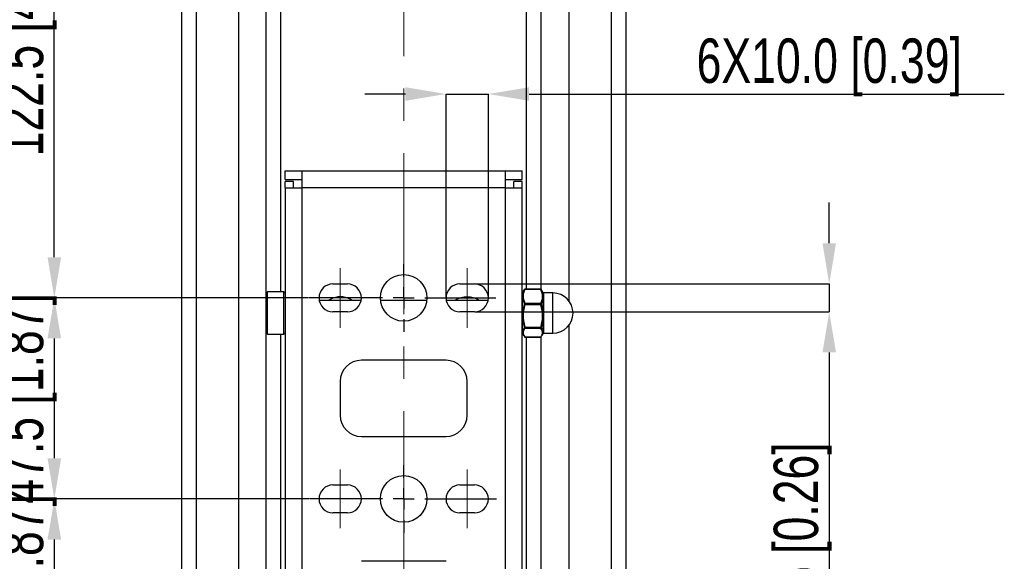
# Model space of a CAD drawing. Header units: millimetres. Extents: x 0 to 1262, y 0 to 420.
# Tile 47 of 99: x 707 to 784, y 184 to 227. Entities that reach past the tile are written whole.
import ezdxf

# ---------------------------------------------------------------- set-up
doc = ezdxf.new("R2010")
doc.units = ezdxf.units.MM
doc.header["$PDSIZE"] = -1
doc.linetypes.add('CENTERX2', pattern=[20.32, 12.7, -2.54, 2.54, -2.54])
doc.layers.add('SLD-0', color=7, linetype='Continuous')
doc.styles.add('SLDTEXTSTYLE0', font='TXT', dxfattribs={"width": 0.75})
doc.dimstyles.new('SLDDIMSTYLE1', dxfattribs={"dimtxt": 3.5, "dimasz": 3.2, "dimexe": 0, "dimexo": 0.0625, "dimgap": 0.875, "dimtad": 1, "dimdec": 1, "dimlfac": 3, "dimrnd": 1e-09, "dimzin": 12, "dimdsep": 46, "dimtxsty": 'SLDTEXTSTYLE0', "dimsah": 1, "dimcen": 0.09, "dimadec": 0, "dimazin": 3, "dimtfac": 1, "dimtdec": 1, "dimtmove": 0, "dimatfit": 0, "dimfxl": 1, "dimfrac": 2, "dimtolj": 1, "dimtzin": 12, "dimarcsym": 0})
doc.dimstyles.new('SLDDIMSTYLE2', dxfattribs={"dimtxt": 3.5, "dimasz": 3.2, "dimexe": 0, "dimexo": 0.0625, "dimgap": 0.875, "dimtad": 1, "dimdec": 1, "dimlfac": 3, "dimrnd": 1e-09, "dimzin": 12, "dimdsep": 46, "dimtxsty": 'SLDTEXTSTYLE0', "dimsah": 1, "dimcen": 0.09, "dimadec": 0, "dimazin": 3, "dimtfac": 1, "dimtdec": 1, "dimtofl": 0, "dimtmove": 0, "dimatfit": 3, "dimfxl": 1, "dimfrac": 2, "dimtolj": 1, "dimtzin": 12, "dimarcsym": 0})
doc.dimstyles.new('SLDDIMSTYLE7', dxfattribs={"dimtxt": 3.5, "dimasz": 3.2, "dimexe": 0, "dimexo": 0.0625, "dimgap": 0.875, "dimtad": 1, "dimdec": 1, "dimlfac": 3, "dimrnd": 1e-09, "dimzin": 4, "dimdsep": 46, "dimtxsty": 'SLDTEXTSTYLE0', "dimsah": 1, "dimcen": 0.09, "dimadec": 0, "dimazin": 1, "dimtfac": 1, "dimtdec": 1, "dimtmove": 0, "dimatfit": 0, "dimfxl": 1, "dimfrac": 2, "dimtolj": 1, "dimtzin": 12, "dimarcsym": 0})

# ---------------------------------------------------------------- blocks, each defined once
blk = doc.blocks.new('*D103')
at = {"layer": 'Defpoints', "color": 0, "transparency": 16777216}
for p in [(709.408, 245.8), (714.248, 245.8), (729.478, 204.967)]:
    blk.add_point(p, dxfattribs=at)
at = {"layer": 'SLD-0', "color": 0, "lineweight": -2, "transparency": 16777216}
for p, q in [((714.185, 245.8), (709.408, 245.8)), ((709.408, 208.167), (709.408, 242.6)), ((729.415, 204.967), (709.408, 204.967))]:
    blk.add_line(p, q, dxfattribs=at)
at = {"layer": 'SLD-0', "color": 0, "transparency": 16777216}
for points in [[(708.874, 242.6), (709.941, 242.6), (709.408, 245.8)], [(708.874, 208.167), (709.941, 208.167), (709.408, 204.967)]]:
    blk.add_solid(points, dxfattribs=at)
at = {"layer": 'SLD-0', "color": 0, "transparency": 16777216, "insert": (705.033, 225.384), "char_height": 3.5, "attachment_point": 2, "rotation": 90, "style": 'SLDTEXTSTYLE0'}
blk.add_mtext('\\A1;122.5 [4.82]', dxfattribs=at)
blk = doc.blocks.new('*D104')
at = {"layer": 'Defpoints', "color": 0, "transparency": 16777216}
for p in [(729.478, 204.967), (709.408, 189.134), (729.55, 189.134)]:
    blk.add_point(p, dxfattribs=at)
at = {"layer": 'SLD-0', "color": 0, "lineweight": -2, "transparency": 16777216}
for p, q in [((729.415, 204.967), (709.408, 204.967)), ((709.408, 201.767), (709.408, 192.334)), ((729.488, 189.134), (709.408, 189.134))]:
    blk.add_line(p, q, dxfattribs=at)
at = {"layer": 'SLD-0', "color": 0, "transparency": 16777216}
for points in [[(708.874, 201.767), (709.941, 201.767), (709.408, 204.967)], [(708.874, 192.334), (709.941, 192.334), (709.408, 189.134)]]:
    blk.add_solid(points, dxfattribs=at)
at = {"layer": 'SLD-0', "color": 0, "transparency": 16777216, "insert": (705.033, 197.05), "char_height": 3.5, "attachment_point": 2, "rotation": 90, "style": 'SLDTEXTSTYLE0'}
blk.add_mtext('\\A1;47.5 [1.87]', dxfattribs=at)
blk = doc.blocks.new('*D105')
at = {"layer": 'Defpoints', "color": 0, "transparency": 16777216}
for p in [(729.55, 189.134), (709.408, 173.3), (729.516, 173.3)]:
    blk.add_point(p, dxfattribs=at)
at = {"layer": 'SLD-0', "color": 0, "lineweight": -2, "transparency": 16777216}
for p, q in [((729.488, 189.134), (709.408, 189.134)), ((709.408, 185.934), (709.408, 176.5)), ((729.453, 173.3), (709.408, 173.3))]:
    blk.add_line(p, q, dxfattribs=at)
at = {"layer": 'SLD-0', "color": 0, "transparency": 16777216}
for points in [[(708.874, 185.934), (709.941, 185.934), (709.408, 189.134)], [(708.874, 176.5), (709.941, 176.5), (709.408, 173.3)]]:
    blk.add_solid(points, dxfattribs=at)
at = {"layer": 'SLD-0', "color": 0, "transparency": 16777216, "insert": (705.033, 181.217), "char_height": 3.5, "attachment_point": 2, "rotation": 90, "style": 'SLDTEXTSTYLE0'}
blk.add_mtext('\\A1;47.5 [1.87]', dxfattribs=at)
blk = doc.blocks.new('*D107')
at = {"layer": 'Defpoints', "color": 0, "transparency": 16777216}
for p in [(742.478, 206.067), (742.478, 203.867), (770.414, 203.867)]:
    blk.add_point(p, dxfattribs=at)
at = {"layer": 'SLD-0', "color": 0, "lineweight": -2, "transparency": 16777216}
for p, q in [((770.414, 209.267), (770.414, 212.467)), ((742.54, 206.067), (770.414, 206.067)), ((770.414, 206.067), (770.414, 203.867)), ((742.54, 203.867), (770.414, 203.867)), ((770.414, 200.667), (770.414, 170.78))]:
    blk.add_line(p, q, dxfattribs=at)
at = {"layer": 'SLD-0', "color": 0, "transparency": 16777216}
for points in [[(769.881, 209.267), (770.948, 209.267), (770.414, 206.067)], [(769.881, 200.667), (770.948, 200.667), (770.414, 203.867)]]:
    blk.add_solid(points, dxfattribs=at)
at = {"layer": 'SLD-0', "color": 0, "transparency": 16777216, "insert": (766.039, 184.123), "char_height": 3.5, "attachment_point": 2, "rotation": 90, "style": 'SLDTEXTSTYLE0'}
blk.add_mtext('\\A1;6X6.6 [0.26]', dxfattribs=at)
blk = doc.blocks.new('*D108')
at = {"layer": 'Defpoints', "color": 0, "transparency": 16777216}
for p in [(743.578, 221.023), (740.244, 204.967), (743.578, 204.967)]:
    blk.add_point(p, dxfattribs=at)
at = {"layer": 'SLD-0', "color": 0, "lineweight": -2, "transparency": 16777216}
for p, q in [((737.044, 221.023), (733.844, 221.023)), ((740.244, 205.03), (740.244, 221.023)), ((740.244, 221.023), (743.578, 221.023)), ((743.578, 205.03), (743.578, 221.023)), ((746.778, 221.023), (784.196, 221.023))]:
    blk.add_line(p, q, dxfattribs=at)
at = {"layer": 'SLD-0', "color": 0, "transparency": 16777216}
for points in [[(737.044, 221.556), (737.044, 220.489), (740.244, 221.023)], [(746.778, 221.556), (746.778, 220.489), (743.578, 221.023)]]:
    blk.add_solid(points, dxfattribs=at)
at = {"layer": 'SLD-0', "color": 0, "transparency": 16777216, "insert": (770.414, 225.398), "char_height": 3.5, "attachment_point": 2, "style": 'SLDTEXTSTYLE0'}
blk.add_mtext('\\A1;6X10.0 [0.39]', dxfattribs=at)
blk = doc.blocks.new('SW_CENTERMARKSYMBOL_10')
at = {"layer": 'SLD-0', "color": 0}
for p, q in [((0, 1.667), (0, 2.667)), ((0, 0), (0, 0.833)), ((-1.667, 0), (-7.433, 0)), ((0, 0), (-0.833, 0)), ((0, 0), (0, -0.833)), ((0, 0), (0.833, 0)), ((1.667, 0), (7.256, 0)), ((0, -1.667), (0, -2.667))]:
    blk.add_line(p, q, dxfattribs=at)
blk = doc.blocks.new('SW_CENTERMARKSYMBOL_11')
at = {"layer": 'SLD-0', "color": 0}
for p, q in [((0, 1.667), (0, 2.667)), ((0, 0), (0, 0.833)), ((-1.667, 0), (-7.361, 0)), ((0, 0), (-0.833, 0)), ((0, 0), (0, -0.833)), ((0, 0), (0.833, 0)), ((1.667, 0), (7.299, 0)), ((0, -1.667), (0, -2.667))]:
    blk.add_line(p, q, dxfattribs=at)

msp = doc.modelspace()

# ---------------------------------------------------------------- linework, layer by layer
at = {"color": 7, "linetype": 'Continuous', "lineweight": 25}
for p, q in [((719.410979, 340.957163), (719.410979, 150.643677)), ((754.410979, 340.957163), (754.410979, 150.643677)), ((723.910979, 336.930573), (723.910979, 154.670267)), ((749.910979, 336.930573), (749.910979, 204.73938)), ((720.564574, 334.26349), (720.564574, 157.33735)), ((753.257384, 334.26349), (753.257384, 157.33735)), ((726.077646, 205.325888), (726.077646, 333.988454)), ((747.744312, 205.628817), (747.744312, 333.988454)), ((727.232346, 205.434222), (727.232346, 332.833753)), ((746.589612, 205.657278), (746.589612, 332.833753)), ((727.577646, 214.967086), (728.910979, 214.967086)), ((727.577646, 214.30042), (727.577646, 214.967086)), ((728.910979, 214.967086), (744.910979, 214.967086)), ((728.910979, 213.633753), (728.910979, 214.967086)), ((744.910979, 214.967086), (744.910979, 213.633753)), ((744.910979, 214.967086), (746.244312, 214.967086)), ((746.244312, 214.30042), (746.244312, 214.967086)), ((727.577646, 214.30042), (728.910979, 214.30042)), ((727.577646, 213.633753), (727.577646, 214.133753)), ((728.244312, 214.133753), (727.577646, 214.133753)), ((728.244312, 213.633753), (728.244312, 214.133753)), ((744.910979, 214.30042), (746.244312, 214.30042)), ((745.577646, 213.633753), (745.577646, 214.133753)), ((746.244312, 214.133753), (745.577646, 214.133753)), ((746.244312, 213.633753), (746.244312, 214.133753)), ((727.577646, 213.633753), (727.577646, 164.633753)), ((727.577646, 213.633753), (728.910979, 213.633753)), ((728.910979, 164.633753), (728.910979, 213.633753)), ((744.910979, 213.633753), (728.910979, 213.633753)), ((744.910979, 213.633753), (744.910979, 164.633753)), ((744.910979, 213.633753), (746.244312, 213.633753)), ((746.244312, 164.633753), (746.244312, 213.633753)), ((726.185979, 205.434222), (726.077646, 205.325888)), ((727.469312, 205.434222), (726.185979, 205.434222)), ((726.185979, 202.227181), (726.185979, 205.434222)), ((727.577646, 205.325888), (727.469312, 205.434222)), ((727.469312, 202.227181), (727.469312, 205.434222)), ((731.344312, 206.067086), (732.477646, 206.067086)), ((741.344312, 206.067086), (742.477646, 206.067086)), ((746.367527, 205.564302), (746.248499, 205.35814)), ((747.714039, 205.631379), (746.441252, 205.631379)), ((747.708078, 205.657278), (746.447424, 205.657278)), ((747.901958, 205.366513), (747.792796, 205.555588)), ((726.077646, 202.327305), (726.077646, 205.325888)), ((733.559398, 204.767555), (730.26256, 204.767555)), ((731.339073, 204.954331), (730.957032, 204.767555)), ((738.733422, 204.767555), (735.088536, 204.767555)), ((743.559398, 204.767555), (740.26256, 204.767555)), ((746.248499, 205.35814), (746.248499, 202.297497)), ((747.901958, 202.289759), (747.901958, 205.366513)), ((748.660979, 205.350888), (747.929021, 205.350888)), ((747.929021, 205.350888), (747.929021, 202.3042)), ((748.660979, 202.3042), (748.660979, 205.350888)), ((732.477646, 203.867086), (731.344312, 203.867086)), ((742.477646, 203.867086), (741.344312, 203.867086)), ((746.441252, 204.54641), (747.714039, 204.54641)), ((747.714039, 204.430882), (746.441252, 204.430882)), ((726.077646, 202.209222), (726.077646, 202.327305)), ((746.441252, 202.666158), (747.714039, 202.666158)), ((747.714039, 202.567058), (746.441252, 202.567058)), ((749.910979, 202.79573), (749.910979, 154.670267)), ((726.077646, 202.209222), (726.185979, 202.100888)), ((726.077646, 172.717086), (726.077646, 202.209222)), ((726.185979, 202.100888), (726.185979, 202.227181)), ((726.185979, 202.100888), (727.469312, 202.100888)), ((727.232346, 172.05042), (727.232346, 202.100888)), ((727.469312, 202.100888), (727.469312, 202.227181)), ((727.469312, 202.100888), (727.577646, 202.209222)), ((746.248499, 202.297497), (746.248499, 202.17697)), ((746.248499, 202.17697), (746.367527, 201.970808)), ((746.441252, 201.887304), (747.714039, 201.887304)), ((746.447424, 201.877832), (747.708078, 201.877832)), ((746.589612, 172.05042), (746.589612, 201.877832)), ((747.744312, 172.717086), (747.744312, 201.895343)), ((747.901958, 202.168597), (747.901958, 202.289759)), ((747.929021, 202.3042), (747.929021, 202.184222)), ((747.929021, 202.184222), (748.660979, 202.184222)), ((748.660979, 202.184222), (748.660979, 202.3042)), ((740.244312, 200.05042), (733.577646, 200.05042)), ((731.910979, 198.383753), (731.910979, 195.717086)), ((741.910979, 195.717086), (741.910979, 198.383753)), ((733.577646, 194.05042), (740.244312, 194.05042)), ((731.344312, 190.233753), (732.477646, 190.233753)), ((741.344312, 190.233753), (742.477646, 190.233753)), ((732.477646, 188.033753), (731.344312, 188.033753)), ((742.477646, 188.033753), (741.344312, 188.033753)), ((740.244312, 184.217086), (733.577646, 184.217086))]:
    msp.add_line(p, q, dxfattribs=at)
for centre in [(736.910979, 204.967086), (736.910979, 189.133753)]:
    msp.add_circle(centre, 1.833333, dxfattribs=at)
for centre, radius, start, end in [((731.344312, 204.967086), 1.1, 90, 270), ((732.477646, 204.967086), 1.1, 270, 90), ((741.344312, 204.967086), 1.1, 90, 270), ((742.477646, 204.967086), 1.1, 270, 90), ((746.434984, 205.605666), 0.026466, 76.29993474, 141.78936632), ((747.720307, 205.605666), 0.026466, 38.21063368, 103.70006526), ((731.910979, 203.30042), 1.75, 56.96766305, 109.07487444), ((741.910979, 203.30042), 1.75, 56.96766305, 123.03233695), ((746.275562, 205.342515), 0.03125, 150, 180), ((747.929021, 205.382138), 0.03125, 210, 270), ((748.660979, 203.767555), 1.583333, 270, 90), ((746.447192, 204.50862), 0.038253, 98.93246579, 149.62626301), ((746.476289, 204.571133), 0.144562, 244.55942784, 255.97380217), ((747.708099, 204.50862), 0.038253, 30.37373699, 81.06753421), ((747.679002, 204.571133), 0.144562, 284.02619783, 295.44057216), ((746.404506, 202.786767), 0.126082, 274.4047181, 286.94471766), ((746.445109, 202.601285), 0.034444, 206.14428572, 263.57160399), ((747.750786, 202.786767), 0.126082, 253.05528234, 265.5952819), ((747.710183, 202.601285), 0.034444, 276.42839601, 333.85571428), ((746.275562, 202.192595), 0.03125, 180, 210), ((746.437577, 201.913965), 0.026913, 209.65304118, 277.84827599), ((747.717714, 201.913965), 0.026913, 262.15172401, 330.34695882), ((747.929021, 202.152972), 0.03125, 90, 150), ((733.577646, 198.383753), 1.666667, 90, 180), ((740.244312, 198.383753), 1.666667, 0, 90), ((733.577646, 195.717086), 1.666667, 180, 270), ((740.244312, 195.717086), 1.666667, 270, 0), ((731.344312, 189.133753), 1.1, 90, 270), ((732.477646, 189.133753), 1.1, 270, 90), ((741.344312, 189.133753), 1.1, 90, 270), ((742.477646, 189.133753), 1.1, 270, 90)]:
    msp.add_arc(centre, radius, start, end, dxfattribs=at)
for points, knots in [([(746.414189, 204.527963), (746.343832, 204.732917), (746.268719, 204.951729), (746.292291, 205.227504), (746.319784, 205.388894), (746.377942, 205.532522), (746.414189, 205.622037)], [0, 0, 0, 0, 0.559895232, 0.597747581, 0.749301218, 1, 1, 1, 1]), ([(746.441252, 205.631379), (746.381529, 205.472983), (746.245719, 205.11279), (746.371041, 204.749783), (746.441252, 204.54641)], [0, 0, 0, 0, 0.439753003, 1, 1, 1, 1]), ([(746.414189, 205.622037), (746.416386, 205.62712), (746.420787, 205.637304), (746.421651, 205.642733), (746.418781, 205.640605), (746.415338, 205.635999), (746.414189, 205.634461)], [0, 0, 0, 0, 0.289218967, 0.579348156, 0.85957697, 1, 1, 1, 1]), ([(746.447486, 205.657057), (746.446953, 205.657124), (746.443598, 205.657546), (746.437829, 205.6559), (746.431277, 205.652996), (746.426534, 205.649504), (746.422642, 205.645741), (746.419441, 205.642149), (746.416552, 205.637754), (746.415049, 205.635469)], [0, 0, 0, 0, 0.028727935, 0.181174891, 0.315839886, 0.437628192, 0.566105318, 0.774371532, 1, 1, 1, 1]), ([(746.447422, 205.65655), (746.447621, 205.65678), (746.449112, 205.658497), (746.447625, 205.651149), (746.443369, 205.637947), (746.441252, 205.631379)], [0, 0, 0, 0, 0.072185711, 0.538450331, 1, 1, 1, 1]), ([(747.714039, 205.631379), (747.712901, 205.634808), (747.709474, 205.645131), (747.706543, 205.655796), (747.707625, 205.655985), (747.708084, 205.656066)], [0, 0, 0, 0, 0.222658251, 0.67029061, 1, 1, 1, 1]), ([(747.736928, 205.639686), (747.73529, 205.642165), (747.73282, 205.645903), (747.72642, 205.651533), (747.718791, 205.655524), (747.712217, 205.657661), (747.708419, 205.657122), (747.707972, 205.657059)], [0, 0, 0, 0, 0.379851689, 0.572954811, 0.755737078, 0.971309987, 1, 1, 1, 1]), ([(747.714039, 204.54641), (747.773762, 204.704806), (747.909572, 205.064999), (747.78425, 205.428005), (747.714039, 205.631379)], [0, 0, 0, 0, 0.439753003, 1, 1, 1, 1]), ([(747.741102, 205.634461), (747.738905, 205.637289), (747.734504, 205.642956), (747.73364, 205.640677), (747.73651, 205.632413), (747.739953, 205.624633), (747.741102, 205.622037)], [0, 0, 0, 0, 0.289218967, 0.579348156, 0.85957697, 1, 1, 1, 1]), ([(747.741102, 205.622037), (747.811459, 205.418721), (747.886572, 205.20166), (747.863, 204.925279), (747.835507, 204.763156), (747.777349, 204.618264), (747.741102, 204.527963)], [0, 0, 0, 0, 0.559895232, 0.597747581, 0.749301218, 1, 1, 1, 1]), ([(746.414189, 202.661057), (746.343832, 202.992951), (746.268719, 203.347283), (746.292291, 203.79638), (746.319784, 204.059541), (746.377942, 204.294287), (746.414189, 204.44059)], [0, 0, 0, 0, 0.559895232, 0.597747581, 0.749301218, 1, 1, 1, 1]), ([(746.441252, 204.430882), (746.381529, 204.173248), (746.245719, 203.587387), (746.371041, 202.996949), (746.441252, 202.666158)], [0, 0, 0, 0, 0.439753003, 1, 1, 1, 1]), ([(746.414189, 204.44059), (746.416386, 204.450043), (746.420787, 204.468979), (746.421651, 204.496689), (746.418781, 204.516266), (746.415338, 204.525035), (746.414189, 204.527963)], [0, 0, 0, 0, 0.289218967, 0.579348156, 0.85957697, 1, 1, 1, 1]), ([(746.441252, 204.54641), (746.442402, 204.542542), (746.445865, 204.530899), (746.448707, 204.505055), (746.447867, 204.468626), (746.44345, 204.44342), (746.441252, 204.430882)], [0, 0, 0, 0, 0.139601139, 0.4202554, 0.711600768, 1, 1, 1, 1]), ([(747.714039, 204.430882), (747.712889, 204.436874), (747.709426, 204.454912), (747.706584, 204.486039), (747.707424, 204.520896), (747.711841, 204.537934), (747.714039, 204.54641)], [0, 0, 0, 0, 0.139601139, 0.4202554, 0.711600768, 1, 1, 1, 1]), ([(747.714039, 202.666158), (747.773762, 202.923792), (747.909572, 203.509653), (747.78425, 204.100091), (747.714039, 204.430882)], [0, 0, 0, 0, 0.439753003, 1, 1, 1, 1]), ([(747.741102, 204.527963), (747.738905, 204.521557), (747.734504, 204.508726), (747.73364, 204.48223), (747.73651, 204.45865), (747.739953, 204.44511), (747.741102, 204.44059)], [0, 0, 0, 0, 0.289218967, 0.579348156, 0.85957697, 1, 1, 1, 1]), ([(747.741102, 204.44059), (747.811459, 204.108424), (747.886572, 203.753802), (747.863, 203.304805), (747.835507, 203.041765), (747.777349, 202.807229), (747.741102, 202.661057)], [0, 0, 0, 0, 0.559895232, 0.597747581, 0.749301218, 1, 1, 1, 1]), ([(746.386881, 201.981982), (746.331801, 202.081991), (746.271994, 202.190582), (746.292406, 202.336434), (746.319711, 202.4382), (746.377914, 202.529319), (746.414189, 202.586108)], [0, 0, 0, 0, 0.500546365, 0.543503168, 0.715494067, 1, 1, 1, 1]), ([(746.441252, 202.567058), (746.381529, 202.46782), (746.245719, 202.242152), (746.371041, 202.014721), (746.441252, 201.887304)], [0, 0, 0, 0, 0.439753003, 1, 1, 1, 1]), ([(746.414189, 202.586108), (746.416386, 202.590478), (746.420787, 202.59923), (746.421651, 202.621511), (746.418781, 202.643216), (746.415338, 202.656592), (746.414189, 202.661057)], [0, 0, 0, 0, 0.289218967, 0.579348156, 0.85957697, 1, 1, 1, 1]), ([(746.441252, 202.666158), (746.442402, 202.660234), (746.445865, 202.642401), (746.448707, 202.613748), (746.447867, 202.584428), (746.44345, 202.572828), (746.441252, 202.567058)], [0, 0, 0, 0, 0.139601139, 0.4202554, 0.711600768, 1, 1, 1, 1]), ([(747.714039, 202.567058), (747.712889, 202.569591), (747.709426, 202.577219), (747.706584, 202.597437), (747.707424, 202.629266), (747.711841, 202.653903), (747.714039, 202.666158)], [0, 0, 0, 0, 0.139601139, 0.4202554, 0.711600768, 1, 1, 1, 1]), ([(747.714039, 201.887304), (747.773762, 201.986542), (747.909572, 202.21221), (747.78425, 202.43964), (747.714039, 202.567058)], [0, 0, 0, 0, 0.439753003, 1, 1, 1, 1]), ([(747.741102, 202.661057), (747.738905, 202.651823), (747.734504, 202.633325), (747.73364, 202.609108), (747.73651, 202.593793), (747.739953, 202.588031), (747.741102, 202.586108)], [0, 0, 0, 0, 0.289218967, 0.579348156, 0.85957697, 1, 1, 1, 1]), ([(747.741102, 202.586108), (747.811591, 202.457247), (747.886844, 202.319675), (747.862884, 202.14709), (747.845231, 202.0739), (747.80579, 202.011284), (747.787654, 201.982491)], [0, 0, 0, 0, 0.637462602, 0.680558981, 0.853108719, 1, 1, 1, 1]), ([(746.415781, 201.898203), (746.41613, 201.897681), (746.419535, 201.892593), (746.421994, 201.889343), (746.430663, 201.882446), (746.438227, 201.878695), (746.444258, 201.878222), (746.447348, 201.87798)], [0, 0, 0, 0, 0.053205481, 0.518442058, 0.66681062, 0.829349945, 1, 1, 1, 1]), ([(746.441252, 201.887304), (746.442431, 201.885176), (746.445602, 201.879454), (746.446721, 201.878904), (746.447424, 201.878558)], [0, 0, 0, 0, 0.371940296, 1, 1, 1, 1]), ([(747.708078, 201.879056), (747.708133, 201.878691), (747.708372, 201.877102), (747.711574, 201.882865), (747.714039, 201.887304)], [0, 0, 0, 0, 0.22988278, 1, 1, 1, 1]), ([(747.708289, 201.877867), (747.711151, 201.878149), (747.716576, 201.878684), (747.723426, 201.881798), (747.728436, 201.885314), (747.732224, 201.888926), (747.735522, 201.892639), (747.738064, 201.896287), (747.739517, 201.898371)], [0, 0, 0, 0, 0.16006475, 0.303345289, 0.432807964, 0.56079661, 0.749056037, 1, 1, 1, 1])]:
    msp.add_open_spline(points, degree=3, knots=knots, dxfattribs=at)
at = {"layer": 'SLD-0', "color": 250, "linetype": 'CENTERX2', "lineweight": 18}
msp.add_line((736.910979, 142.712311), (736.910979, 348.969889), dxfattribs=at)
at = {"layer": 'SLD-0', "color": 250, "lineweight": 18}
for p, q in [((731.910979, 207.304228), (731.910979, 202.605512)), ((741.910979, 207.304228), (741.910979, 202.605512)), ((731.910979, 191.452661), (731.910979, 186.832766)), ((741.910979, 191.452661), (741.910979, 186.832766))]:
    msp.add_line(p, q, dxfattribs=at)

# ---------------------------------------------------------------- block references
at = {"layer": 'SLD-0', "color": 250}
for name, p in [('SW_CENTERMARKSYMBOL_10', (736.910979, 204.967086)), ('SW_CENTERMARKSYMBOL_11', (736.910979, 189.133753))]:
    msp.add_blockref(name, p, dxfattribs=at)

# ---------------------------------------------------------------- dimensions: what is measured, and where the dimension line sits
for base, p1, p2, dimstyle, picture, middle in [((709.407646, 245.80042), (729.477528, 204.967086), (714.247803, 245.80042), 'SLDDIMSTYLE2', '*D103', (709.407646, 225.383753)), ((709.407646, 189.133753), (729.477528, 204.967086), (729.550365, 189.133753), 'SLDDIMSTYLE1', '*D104', (709.407646, 197.05042)), ((709.407646, 173.30042), (729.550365, 189.133753), (729.515565, 173.30042), 'SLDDIMSTYLE2', '*D105', (709.407646, 181.217086))]:
    dim = msp.add_linear_dim(base=base, p1=p1, p2=p2, angle=90, dimstyle=dimstyle, dxfattribs=at)
    dim.commit()
    dim.dimension.update_dxf_attribs({"geometry": picture, "text_midpoint": middle, "dimtype": 160})
dim = msp.add_linear_dim(base=(743.577646, 221.022805), p1=(740.244312, 204.967086), p2=(743.577646, 204.967086), text='6X<>', dimstyle='SLDDIMSTYLE7', dxfattribs=at)
dim.commit()
dim.dimension.update_dxf_attribs({"geometry": '*D108', "text_midpoint": (770.414312, 221.022805), "dimtype": 160})
dim = msp.add_linear_dim(base=(770.414312, 203.867086), p1=(742.477646, 206.067086), p2=(742.477646, 203.867086), angle=90, text='6X<>', dimstyle='SLDDIMSTYLE1', dxfattribs=at)
dim.commit()
dim.dimension.update_dxf_attribs({"geometry": '*D107', "text_midpoint": (770.414312, 184.123336), "dimtype": 160})

doc.saveas('drawing.dxf')
